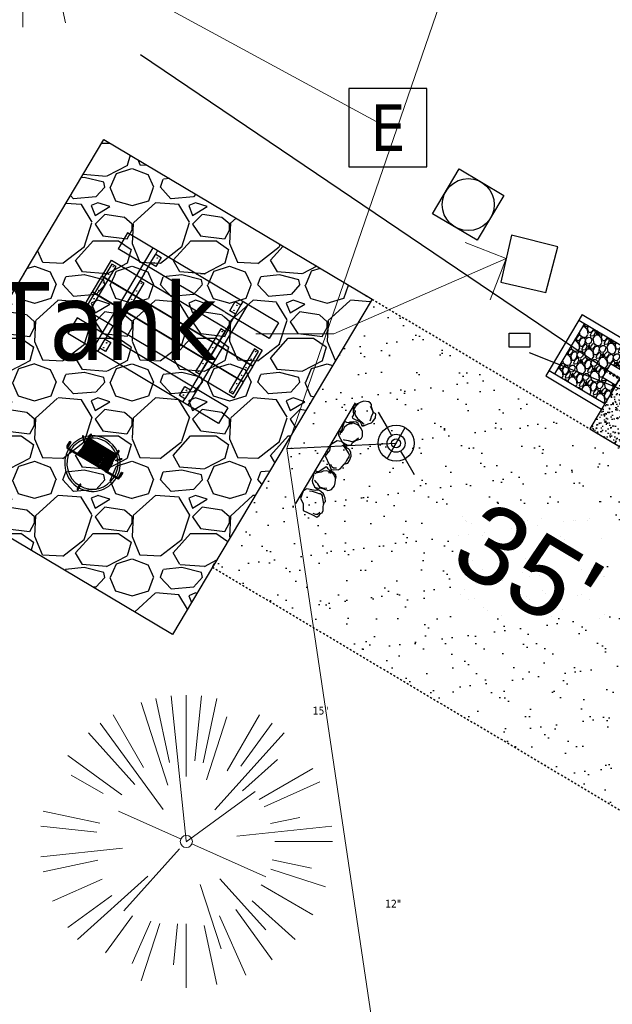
# Model space of a CAD drawing. Header units: feet. Extents: x 1133447 to 1140710, y 647622 to 649877.
# Tile 19 of 84: x 1134484 to 1134515, y 648693 to 648744. Entities that reach past the tile are written whole.
import ezdxf
from ezdxf import colors
from ezdxf.entities.mleader import LeaderData, LeaderLine
from ezdxf.enums import TextEntityAlignment as Align
from ezdxf.lldxf.tags import DXFTag
from ezdxf.math import Vec2, Vec3

# ---------------------------------------------------------------- set-up
doc = ezdxf.new("R2010")
doc.units = ezdxf.units.FT
doc.header["$MEASUREMENT"] = 0
doc.linetypes.add('HIDDEN4', pattern=[0.09375, 0.0625, -0.03125])
doc.linetypes.add('RAD', pattern=[0.13, 0.08, -0.05])
for name, color, linetype in [('-AGGREGATE', 8, 'Continuous'), ('-BARRIERROCK', 6, 'Continuous'), ('-BOLTS-LAGS-SCREWS', 7, 'Continuous'), ('-CONCRETE', 9, 'Continuous'), ('-HARDWARE', 7, 'Continuous'), ('-TIMBER', 5, 'Continuous'), ('-WOOD', 5, 'Continuous'), ('C-CAMPSITE-PADS', 6, 'Continuous'), ('C-PRKG-GRVL', 8, 'Continuous'), ('C-PRKG-WHEL-STOP', 9, 'Continuous'), ('C-ROAD-GRVL', 1, 'RAD'), ('C-SWLK-CONC', 6, 'Continuous'), ('C-SWLK-CONC-PATT', 8, 'Continuous'), ('C-SWLK-GRVL-PATT', 8, 'Continuous'), ('C-UTIL-ELEC-MEP', 7, 'UGE (.5x)'), ('C-UTIL-HYDRANT', 5, 'Continuous'), ('C-UTIL-WATER-MEP', 7, 'WATER (.5x)'), ('G-XREF', 7, 'Continuous'), ('L-BARRIERROCK', 6, 'Continuous'), ('V-UTIL-POWR-STRC', 1, 'Continuous'), ('V-UTIL-WATR-STRC', 8, 'Continuous')]:
    doc.layers.add(name, color=color, linetype=linetype)
for name, color, linetype, lineweight in [('-ANGLE-IRON', 8, 'Continuous', 25), ('V-SITE-VEGE', 8, 'Continuous', 18), ('V-SITE-VEGE-TEXT', 8, 'Continuous', 18), ('V-UTIL-POWR-LINE-UNDR', 8, 'EXIST_PROP POWER UNDERGROUND LINE 1', 15), ('V-UTIL-WATR-LINE', 8, 'WATER', 15)]:
    doc.layers.add(name, color=color, linetype=linetype, lineweight=lineweight)
doc.layers.add('V-ANNO-TEXT', color=7, linetype='Continuous', lineweight=13, plot=False)
doc.styles.add('Arial', font='arial.ttf')
doc.styles.add('SEI-Dim & Leader', font='tahoma.ttf')
doc.styles.get("Standard").update_dxf_attribs({"font": 'arial.ttf'})
tags = doc.linetypes.add('EXIST_PROP POWER UNDERGROUND LINE 1', pattern='A,1.5,-0.2,["P-UG",Standard,S=0.08,R=0,X=-0.1,Y=-0.04],-0.3', length=2).pattern_tags.tags
tags[6] = DXFTag(74, 10)
tags = doc.linetypes.add('UGE (.5x)', pattern='A,0.75,-0.2,["UGE",Standard,S=0.08,R=0,X=-0.1,Y=-0.04],-0.2', length=1.15).pattern_tags.tags
tags[6] = DXFTag(74, 10)
tags = doc.linetypes.add('WATER', pattern='A,1.5,-0.2,["W",Standard,S=0.08,R=0,X=-0.1,Y=-0.04],-0.05', length=1.75).pattern_tags.tags
tags[6] = DXFTag(74, 10)
tags = doc.linetypes.add('WATER (.5x)', pattern='A,0.75,-0.2,["W",Standard,S=0.08,R=0,X=-0.1,Y=-0.04],-0.05', length=1).pattern_tags.tags
tags[6] = DXFTag(74, 10)

# ---------------------------------------------------------------- blocks, each defined once
blk = doc.blocks.new('V-UTIL-IRRI-Spigot')
for points in [[(-1, 1.732), (-0.5, 0.866)], [(-0.5, -0.866), (0.5, 0.866)], [(0.5, -0.866), (1, -1.732)]]:
    blk.add_lwpolyline(points)
for radius in [1, 0.5]:
    blk.add_circle((0, 0), radius)
blk = doc.blocks.new('*U973', base_point=(1134503.569, 648721.905))
at = {"xscale": 0.9237604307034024, "yscale": 0.9237604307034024, "zscale": 0.9237604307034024}
blk.add_blockref('V-UTIL-IRRI-Spigot', (1134503.569, 648721.905), dxfattribs=at)
blk = doc.blocks.new('V-UTIL-EPED')
for p, q in [((-0.05, 0.05), (-0.05, -0.05)), ((0.05, 0.05), (-0.05, 0.05)), ((0.05, -0.05), (0.05, 0.05)), ((-0.05, -0.05), (0.05, -0.05))]:
    blk.add_line(p, q)
at = {"style": 'SEI-Dim & Leader'}
blk.add_text('E', height=0.06, dxfattribs=at).set_placement((0, 0), align=Align.MIDDLE_CENTER)
blk = doc.blocks.new('*U974', base_point=(1134503.148, 648738.079))
at = {"xscale": 39.99999999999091, "yscale": 39.99999999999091, "zscale": 39.99999999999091}
blk.add_blockref('V-UTIL-EPED', (1134503.148, 648738.079), dxfattribs=at)
blk = doc.blocks.new('_Open90')
at = {"color": 0, "linetype": 'ByBlock', "lineweight": -2}
for p, q in [((-0.5, 0.5), (0, 0)), ((0, 0), (-1, 0)), ((0, 0), (-0.5, -0.5))]:
    blk.add_line(p, q, dxfattribs=at)
blk = doc.blocks.new('*U1025', base_point=(1134503.569, 648721.905))
at = {"xscale": 0.9237604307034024, "yscale": 0.9237604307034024, "zscale": 0.9237604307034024}
blk.add_blockref('V-UTIL-IRRI-Spigot', (1134503.569, 648721.905), dxfattribs=at)
blk = doc.blocks.new('*U1026', base_point=(1134503.148, 648738.079))
at = {"xscale": 39.99999999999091, "yscale": 39.99999999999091, "zscale": 39.99999999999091}
blk.add_blockref('V-UTIL-EPED', (1134503.148, 648738.079), dxfattribs=at)
blk = doc.blocks.new('V-SITE-VEGE-Coniferious Tree 2')
at = {"color": 0, "linetype": 'ByBlock'}
for p, q in [((-0.0575, 0.2704), (-0.104, 0.4891)), ((-0.0003, 0.0026), (-0.0523, 0.4973)), ((0, 0.2219), (0, 0.5)), ((0.0289, 0.2753), (0.0522, 0.4973)), ((0.0572, 0.2693), (0.1039, 0.4891)), ((-0.0626, 0.1926), (-0.1545, 0.4755)), ((-0.146, 0.2528), (-0.25, 0.433)), ((0.1391, 0.2411), (0.25, 0.433)), ((0.0685, 0.211), (0.1382, 0.4256)), ((-0.0791, 0.1089), (-0.2939, 0.4045)), ((0.1869, 0.2573), (0.2939, 0.4045)), ((-0.1757, 0.1951), (-0.3346, 0.3716)), ((0.0978, 0.1086), (0.3345, 0.3716)), ((-0.2201, 0.1599), (-0.4046, 0.2939)), ((0.192, 0.1729), (0.3116, 0.2806)), ((0.2488, 0.1436), (0.433, 0.25)), ((-0.2844, 0.1642), (-0.3931, 0.227)), ((0.2659, 0.1184), (0.4568, 0.2034)), ((-0.0009, -0.0007), (0.235, 0.1707)), ((-0.2961, 0.0629), (-0.4891, 0.1039)), ((-0.0199, 0.0089), (-0.2319, 0.1032)), ((0.2873, 0.0611), (0.3885, 0.0826)), ((-0.306, 0.0322), (-0.4973, 0.0523)), ((0.1731, 0.0182), (0.4972, 0.0523)), ((0.3025, 0), (0.5, 0)), ((-0.2183, -0.0229), (-0.4973, -0.0523)), ((0.0185, -0.0083), (0.272, -0.1211)), ((-0.023, -0.0255), (-0.2138, -0.2374)), ((-0.3022, -0.0642), (-0.4891, -0.1039)), ((0.2936, -0.0624), (0.4274, -0.0908)), ((0.2891, -0.094), (0.4755, -0.1545)), ((-0.132, -0.1189), (-0.3716, -0.3346)), ((-0.2881, -0.1283), (-0.4568, -0.2034)), ((0.1144, -0.1271), (0.2718, -0.3019)), ((0.0478, -0.1473), (0.1192, -0.3671)), ((0.2555, -0.1475), (0.433, -0.25)), ((-0.2545, -0.1849), (-0.4046, -0.2939)), ((0.2254, -0.2029), (0.3716, -0.3346)), ((0.1689, -0.2325), (0.2939, -0.4045)), ((-0.1843, -0.2536), (-0.2767, -0.3808)), ((0.1131, -0.2541), (0.2033, -0.4568)), ((-0.1214, -0.2725), (-0.1856, -0.4168)), ((-0.091, -0.2799), (-0.1545, -0.4755)), ((-0.0297, -0.2818), (-0.0443, -0.4216)), ((0, -0.2818), (0, -0.5)), ((0.061, -0.2873), (0.1039, -0.4891))]:
    blk.add_line(p, q, dxfattribs=at)
blk.add_circle((0, 0), 0.0208)
blk = doc.blocks.new("3'_BarrierRock")
at = {"layer": '-BARRIERROCK', "flags": 128}
for points in [[(7.8, -10.8), (15.4, -7), (15.3, 5.8), (15.5, 11.5), (12.6, 13.3), (9.6, 14), (7.9, 15.2), (5, 15.3), (1.2, 13.6), (-1.8, 12.3), (-4.7, 12.5), (-6.5, 12.8), (-9.7, 10.8), (-13.8, 6.6), (-15, 2.5), (-15.3, -0.6), (-14.5, -2.7), (-13.2, -4.4), (-11.7, -10.3), (-10.4, -14.6), (-7.8, -16.4), (-5.7, -17.4), (3.7, -16.3), (7.8, -10.8)], [(-9.7, -10.4), (-10.5, -7.4), (-11.7, -0.9), (-11.8, 1.4), (-12.2, 2.8), (-12.1, 4.3), (-10.7, 6.2), (-9.5, 7.1), (-8.1, 7.9), (-6.4, 9.3), (-4, 11), (-1.8, 12.3)], [(9, 12.6), (12.4, 11.2), (13.2, 9.4), (13.3, 7.7), (13.3, 5.8)]]:
    blk.add_lwpolyline(points, dxfattribs=at)
blk = doc.blocks.new("5'_BarrierRock")
at = {"layer": 'L-BARRIERROCK', "flags": 128}
for points in [[(3.8, 25.2), (-4, 23.4), (-10.8, 21), (-17.7, 19.5), (-22.2, 16.5), (-24.3, 10.3), (-26.1, 0.1), (-25.5, -2.9), (-27, -7), (-29.1, -9.7), (-29.4, -13.3), (-11.1, -24.7), (-9.1, -29.7), (-9.1, -31.5), (-8.8, -33.6), (-1.9, -34.5), (7.7, -31.8), (16, -30), (19.6, -27.4), (27.1, -18.7), (28.9, -9.4), (24.1, -5.6), (22, 1.6), (21.4, 6.1), (20.8, 11.2), (21.1, 15.1), (19, 18.6), (15.2, 22.2), (3.8, 25.2)], [(-24.3, -3.8), (-24.3, 1.3), (-22.2, 8.2), (-18.6, 13.3), (-14.4, 18), (-11.4, 19.8)], [(-20.4, 4.6), (-21.9, -2.6), (-21.3, -6.4), (-20.4, -9.4), (-17.1, -15.7), (-12.9, -19), (-7, -26.8), (-5.5, -29.4), (-3.4, -30.6), (-1.9, -30.6)], [(17.5, 10.9), (21.6, 1.5), (22.6, -6.1), (17.2, -14.2), (15.4, -18.4), (13.4, -22.9), (12.2, -25.6)]]:
    blk.add_lwpolyline(points, dxfattribs=at)
blk = doc.blocks.new('Wheel_Stop')
at = {"layer": 'Defpoints'}
blk.add_line((-36, 6.75), (36, 6.75), dxfattribs=at)
at = {"layer": 'L-BARRIERROCK'}
for name, p, xscale, yscale, zscale, rotation in [("3'_BarrierRock", (-29.38, -2.17), 0.4999999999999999, 0.4999999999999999, 0.4999999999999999, 185.0722838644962), ("5'_BarrierRock", (-14.16, -1.89), 0.25, 0.25, 0.25, 185.0722838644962), ("3'_BarrierRock", (2.71, -1), 0.4999999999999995, 0.4999999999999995, 0.4999999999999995, 145.0722838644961), ("5'_BarrierRock", (19.28, -0.8), 0.25, 0.25, 0.25, 225.0722838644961), ("5'_BarrierRock", (33.95, -0.17), 0.2499999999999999, 0.2499999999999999, 0.2499999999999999, 307.3245524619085)]:
    blk.add_blockref(name, p, dxfattribs=dict(at, xscale=xscale, yscale=yscale, zscale=zscale, rotation=rotation))
blk = doc.blocks.new('10FT_Precast Table')
at = {"layer": '-ANGLE-IRON'}
for p, q in [((-28.53, 27.12), (-28.53, 33.63)), ((-28.53, 33.63), (-24.53, 33.63)), ((-24.53, 33.63), (-24.53, 27.12)), ((28.47, 27.12), (28.47, 33.63)), ((28.47, 33.63), (32.47, 33.63)), ((32.47, 33.63), (32.47, 27.12)), ((-24.53, 27.12), (-28.53, 27.12)), ((32.47, 27.12), (28.47, 27.12)), ((-49.5, 15.84), (-52.5, 15.84)), ((-52.5, 15.84), (-52.5, -14.66)), ((-49.5, -14.66), (-49.5, 15.84)), ((-25.53, 15.84), (-28.53, 15.84)), ((-28.53, 15.84), (-28.53, -14.66)), ((-25.53, -14.66), (-25.53, 15.84)), ((32.47, 15.84), (29.47, 15.84)), ((29.47, 15.84), (29.47, -14.66)), ((32.47, -14.66), (32.47, 15.84)), ((52.5, 15.84), (49.5, 15.84)), ((49.5, 15.84), (49.5, -14.66)), ((52.5, -14.66), (52.5, 15.84)), ((-52.5, -14.66), (-49.5, -14.66)), ((-28.53, -14.66), (-25.53, -14.66)), ((29.47, -14.66), (32.47, -14.66)), ((49.5, -14.66), (52.5, -14.66)), ((-28.53, -33.63), (-28.53, -27.12)), ((-28.53, -27.12), (-24.53, -27.12)), ((-24.53, -27.12), (-24.53, -33.63)), ((28.47, -33.63), (28.47, -27.12)), ((28.47, -27.12), (32.47, -27.12)), ((32.47, -27.12), (32.47, -33.63)), ((-24.53, -33.63), (-28.53, -33.63)), ((32.47, -33.63), (28.47, -33.63))]:
    blk.add_line(p, q, dxfattribs=at)
at = {"layer": '-BOLTS-LAGS-SCREWS'}
for centre in [(-26.53, 32.13), (30.47, 32.13), (-26.53, 28.62), (30.47, 28.62), (-51, 14.84), (-27.03, 14.84), (30.97, 14.84), (51, 14.84), (-51, 9.34), (-27.03, 9.34), (30.97, 9.34), (51, 9.34), (-51, 3.34), (-27.03, 3.34), (30.97, 3.34), (51, 3.34), (-51, -2.16), (-27.03, -2.16), (30.97, -2.16), (51, -2.16), (-51, -8.16), (-27.03, -8.16), (30.97, -8.16), (51, -8.16), (-51, -13.66), (-27.03, -13.66), (30.97, -13.66), (51, -13.66), (-26.53, -28.62), (30.47, -28.62), (-26.53, -32.13), (30.47, -32.13)]:
    blk.add_circle(centre, 0.156, dxfattribs=at)
at = {"layer": '-CONCRETE'}
for p, q in [((-32.03, -36), (-32.03, 36)), ((-28.53, 36), (-28.53, 33.63)), ((32.47, 36), (32.47, 33.63)), ((35.97, -36), (35.97, 36)), ((-28.53, -27.12), (-28.53, 27.12)), ((32.47, -27.12), (32.47, 27.12)), ((-28.53, -36), (-28.53, -33.63)), ((32.47, -33.63), (32.47, -36))]:
    blk.add_line(p, q, dxfattribs=at)
at = {"layer": '-TIMBER'}
for p, q in [((-54, 24.75), (-54, 36)), ((-54, 36), (54, 36)), ((54, 24.75), (54, 36)), ((-54, 24.75), (54, 24.75)), ((-54, 6.47), (-54, 17.72)), ((-54, 17.72), (54, 17.72)), ((54, 17.72), (54, 6.47)), ((-54, 6.47), (54, 6.47)), ((-54, -5.03), (-54, 6.22)), ((-54, 6.22), (54, 6.22)), ((54, 6.22), (54, -5.03)), ((54, -5.03), (-54, -5.03)), ((-54, -16.53), (-54, -5.28)), ((54, -5.28), (-54, -5.28)), ((54, -5.28), (54, -16.53)), ((54, -16.53), (-54, -16.53)), ((-54, -36), (-54, -24.75)), ((-54, -24.75), (54, -24.75)), ((54, -36), (54, -24.75)), ((-54, -36), (54, -36))]:
    blk.add_line(p, q, dxfattribs=at)
blk = doc.blocks.new('*X439')
at = {"color": 0}
for p, q in [((146.06, 353.6), (146.14, 353.68)), ((146.06, 352.89), (146.81, 353.64)), ((146.06, 352.54), (146.81, 353.29)), ((146.06, 351.83), (146.81, 352.58)), ((146.06, 351.48), (146.81, 352.23)), ((146.06, 350.77), (146.81, 351.52)), ((146.32, 350.68), (146.81, 351.17))]:
    blk.add_line(p, q, dxfattribs=at)
blk = doc.blocks.new('Pilot Rocks FS-30_18_PA')
at = {"layer": '-HARDWARE'}
for p, q in [((-8.82, 0.04), (-17.87, 0.04)), ((-17.87, 0.04), (-12.78, 0.04)), ((-10.2, 0.04), (10.2, 0.04)), ((8.82, 0.04), (17.87, 0.04)), ((12.78, 0.04), (17.87, 0.04)), ((-18.93, -4.56), (-18.93, -1.36)), ((-18.93, -1.36), (-18.87, -1.36)), ((-18.87, -1.36), (-18.87, -0.96)), ((-18.87, -1.36), (-18.87, -0.96)), ((-18.2, -1.36), (-18.2, -0.96)), ((-18.2, -0.96), (-18.2, -1.36)), ((-18.2, -1.36), (-18.13, -1.36)), ((-18.13, -1.36), (-18.13, -4.56)), ((-8.82, -0.62), (-17.87, -0.62)), ((-13.34, -0.62), (-17.87, -0.62)), ((-10.2, -0.62), (10.2, -0.62)), ((-10.2, -0.62), (-10.2, -11.31)), ((-9.53, -0.62), (-9.53, -11.31)), ((-8.82, -0.62), (-8.82, -11.65)), ((-8.28, -0.62), (-8.28, -11.65)), ((-7.5, -0.62), (-7.5, -11.65)), ((-6.97, -0.62), (-6.97, -11.65)), ((-6.19, -0.62), (-6.19, -11.65)), ((-5.65, -0.62), (-5.65, -11.65)), ((-4.87, -0.62), (-4.87, -11.65)), ((-4.34, -0.62), (-4.34, -11.65)), ((-3.56, -0.62), (-3.56, -11.65)), ((-3.02, -0.62), (-3.02, -11.65)), ((-2.24, -0.62), (-2.24, -11.65)), ((-1.71, -0.62), (-1.71, -11.65)), ((-0.92, -0.62), (-0.92, -11.65)), ((-0.39, -0.62), (-0.39, -11.65)), ((0.39, -0.62), (0.39, -11.65)), ((0.92, -0.62), (0.92, -11.65)), ((1.71, -0.62), (1.71, -11.65)), ((2.24, -0.62), (2.24, -11.65)), ((3.02, -0.62), (3.02, -11.65)), ((3.56, -0.62), (3.56, -11.65)), ((4.34, -0.62), (4.34, -11.65)), ((4.87, -0.62), (4.87, -11.65)), ((5.65, -0.62), (5.65, -11.65)), ((6.19, -0.62), (6.19, -11.65)), ((6.97, -0.62), (6.97, -11.65)), ((7.5, -0.62), (7.5, -11.65)), ((8.28, -0.62), (8.28, -11.65)), ((8.82, -0.62), (8.82, -11.65)), ((17.87, -0.62), (8.82, -0.62)), ((9.53, -0.62), (9.53, -11.31)), ((10.2, -0.62), (10.2, -11.31)), ((18.13, -4.56), (18.13, -1.36)), ((18.13, -1.36), (18.2, -1.36)), ((18.93, -4.56), (18.13, -4.56)), ((18.2, -1.36), (18.2, -0.96)), ((18.2, -1.36), (18.2, -0.96)), ((18.87, -1.36), (18.87, -0.96)), ((18.87, -0.96), (18.87, -1.36)), ((18.87, -1.36), (18.93, -1.36)), ((18.93, -1.36), (18.93, -4.56)), ((-10.2, -11.31), (-10.2, -14.85)), ((-9.53, -11.31), (-9.53, -14.85)), ((-9.53, -11.65), (9.53, -11.65)), ((9.53, -11.31), (9.53, -14.85)), ((10.2, -11.31), (10.2, -14.85)), ((-10.2, -13.68), (-10.2, -14.85)), ((-9.53, -12.31), (9.53, -12.31)), ((-9.53, -14.85), (-9.53, -14.48)), ((9.53, -14.48), (9.53, -14.85)), ((10.2, -14.85), (10.2, -13.68))]:
    blk.add_line(p, q, dxfattribs=at)
at = {"layer": '-HARDWARE', "flags": 128}
for points in [[(0.04, 18.19, 1), (-0.62, 18.19), (-0.62, 14.99, 1), (0.05, 14.99), (0.04, 18.19)], [(-11.78, -8.93, -1), (-11.29, -9.39), (-13.48, -11.73, -1), (-13.96, -11.27), (-11.78, -8.93)], [(11.78, -8.93, 1), (11.29, -9.39), (13.48, -11.73, 1), (13.96, -11.27), (11.78, -8.93)]]:
    blk.add_lwpolyline(points, format="xyb", dxfattribs=at)
at = {"layer": '-HARDWARE'}
for points in [[(-18.93, -4.56), (-18.93, -1.36), (-18.13, -1.36), (-18.13, -4.56)], [(-7.5, -11.65), (-8.28, -11.65), (-8.28, -0.62), (-7.5, -0.62)], [(-6.19, -11.65), (-6.97, -11.65), (-6.97, -0.62), (-6.19, -0.62)], [(-4.87, -11.65), (-5.65, -11.65), (-5.65, -0.62), (-4.87, -0.62)], [(-3.56, -11.65), (-4.34, -11.65), (-4.34, -0.62), (-3.56, -0.62)], [(-2.24, -11.65), (-3.02, -11.65), (-3.02, -0.62), (-2.24, -0.62)], [(-0.92, -11.65), (-1.71, -11.65), (-1.71, -0.62), (-0.92, -0.62)], [(-0.39, -11.65), (0.39, -11.65), (0.39, -0.62), (-0.39, -0.62)], [(0.92, -11.65), (1.71, -11.65), (1.71, -0.62), (0.92, -0.62)], [(2.24, -11.65), (3.02, -11.65), (3.02, -0.62), (2.24, -0.62)], [(3.56, -11.65), (4.34, -11.65), (4.34, -0.62), (3.56, -0.62)], [(4.87, -11.65), (5.65, -11.65), (5.65, -0.62), (4.87, -0.62)], [(6.19, -11.65), (6.97, -11.65), (6.97, -0.62), (6.19, -0.62)], [(7.5, -11.65), (8.28, -11.65), (8.28, -0.62), (7.5, -0.62)], [(18.93, -4.56), (18.93, -1.36), (18.13, -1.36), (18.13, -4.56)]]:
    blk.add_lwpolyline(points, close=True, dxfattribs=at)
for centre, radius, start, end in [((0, 0), 17.07, 0.14844, 179.85156), ((0, 0), 15.73, 0.16102, 179.83898), ((-17.87, -0.96), 1, 90, 180), ((-17.87, -0.96), 1, 90, 180), ((17.87, -0.96), 1, 0, 90), ((17.87, -0.96), 1, 0, 90), ((-17.87, -0.96), 0.333, 90, 180), ((-17.87, -0.96), 0.333, 90, 180), ((0, 0), 17.07, 182.09014, 220.74905), ((0, 0), 15.73, 182.26736, 220.22476), ((0, 0), 15.73, 319.77524, 357.73264), ((0, 0), 17.07, 319.25095, 357.90986), ((17.87, -0.96), 0.333, 0, 90), ((17.87, -0.96), 0.333, 0, 90), ((0, 0), 17.07, 220.74905, 233.29778), ((0, 0), 15.73, 220.22476, 229.58607), ((-9.87, -11.65), 0.333, 0, 180), ((9.87, -11.65), 0.333, 0, 180), ((0, 0), 15.73, 310.41393, 319.77524), ((0, 0), 17.07, 306.70222, 319.25095), ((-9.87, -14.85), 0.333, 180, 0), ((-9.87, -14.85), 0.333, 180, 0), ((0, 0), 15.73, 232.70405, 307.29595), ((0, 0), 17.07, 236.0414, 303.9586), ((9.87, -14.85), 0.333, 180, 0), ((9.87, -14.85), 0.333, 180, 0)]:
    blk.add_arc(centre, radius, start, end, dxfattribs=at)
at = {"layer": '-HARDWARE', "rotation": 180}
for p, xscale, yscale, zscale in [((137.67, 372.58), 1.066666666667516, 1.066666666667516, 1.066666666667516), ((-137.67, 372.58), -1.066666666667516, 1.066666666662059, 1.066666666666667)]:
    blk.add_blockref('*X439', p, dxfattribs=dict(at, xscale=xscale, yscale=yscale, zscale=zscale))
blk = doc.blocks.new('HYDRANT & PAD')
at = {"layer": '-AGGREGATE'}
h = blk.add_hatch(dxfattribs=at)
h.set_pattern_fill('GRAVEL', color=256, scale=10)
h.paths.add_polyline_path([(18, 72), (18, 108), (-18, 108), (-18, 72), (-4.81, 72), (-4.81, 81.61), (4.81, 81.61), (4.81, 72)])
at = {"layer": 'C-SWLK-CONC-PATT'}
h = blk.add_hatch(dxfattribs=at)
h.set_pattern_fill('AR-CONC', color=256)
h.set_pattern_definition([(50, (-9267.939, -358120.348), (7.17260183, -0.62752135), [0.75, -8.25]), (355, (-9267.939, -358120.348), (-1.38751334, 7.52192134), [0.6, -6.6]), (100.4514445, (-9267.341, -358120.4), (5.78508847, 6.89439991), [0.63740192, -7.01142112]), (46.1842, (-9267.939, -358118.348), (10.6724133, -1.6551928), [1.125, -12.375]), (96.6356355, (-9267.05, -358118.486), (9.34661946, 9.741186), [0.95610342, -10.5171376]), (351.184164, (-9267.939, -358118.348), (9.34661945, 9.741186), [0.9, -9.9]), (21, (-9266.939, -358118.848), (5.96907052, -4.02618891), [0.75, -8.25]), (326, (-9266.939, -358118.848), (2.43315332, 7.25150045), [0.6, -6.6]), (71.4514447, (-9266.4415, -358119.1835), (8.40222377, 3.22531153), [0.6374019, -7.01142112]), (37.5, (-9267.939, -358120.348), (0.121598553, 3.328938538), [0, -6.52, 0, -6.7, 0, -6.625]), (7.5, (-9267.939, -358120.348), (2.630695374, 3.94411712), [0, -3.82, 0, -6.37, 0, -2.525]), (327.5, (-9270.169, -358120.348), (5.338224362, -0.225548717), [0, -2.5, 0, -7.8, 0, -10.35]), (317.5, (-9271.169, -358120.348), (5.831861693, 1.001049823), [0, -3.25, 0, -5.18, 0, -7.35])])
h.paths.add_polyline_path([(36, 72), (-0.5, 72), (-1.8, 72), (-5.84, 72), (-36, 72), (-36, 0), (36, 0)])
at = {"layer": '-HARDWARE'}
for p, q in [((-0.93, 70.22), (-0.89, 69.51)), ((-0.13, 68.23), (-0.22, 71.2)), ((-0.22, 71.2), (0.32, 71.2)), ((0.32, 71.2), (0.24, 68.22)), ((0.9, 70.22), (0.86, 69.51))]:
    blk.add_line(p, q, dxfattribs=at)
for points in [[(0.8, 81.98), (-0.85, 81.98)], [(-0.77, 82.58), (-0.77, 81.98)], [(-0.57, 81.61), (-0.57, 81.98)], [(0.57, 81.61), (0.57, 81.98)], [(0.73, 82.58), (0.73, 81.98)]]:
    blk.add_lwpolyline(points, dxfattribs=at)
at = {"layer": '-HARDWARE', "linetype": 'HIDDEN4'}
for points in [[(-0.57, 81.61), (-0.57, 72.06)], [(0.57, 81.61), (0.57, 72.04)]]:
    blk.add_lwpolyline(points, dxfattribs=at)
at = {"layer": '-HARDWARE'}
blk.add_lwpolyline([(0.86, 69.51), (0.8, 68.56, 0.013614), (0.8, 68.55), (0.8, 68.08, -0.014895), (0.8, 68.06), (0.78, 67.72, -0.39687), (0.44, 67.39), (-0.47, 67.39, -0.39687), (-0.81, 67.72), (-0.84, 68.06, -0.014895), (-0.84, 68.08), (-0.84, 68.55, 0.013614), (-0.84, 68.56), (-0.89, 69.51)], format="xyb", dxfattribs=at)
for centre, radius, start, end in [((-0.02, 82.58), 0.794, 340.87176, 199.12824), ((-0.02, 82.58), 0.75, 0, 180), ((-0.02, 70.99), 1.2, 284.45577, 262.27799)]:
    blk.add_arc(centre, radius, start, end, dxfattribs=at)
at = {"layer": '-TIMBER', "flags": 128}
for points in [[(22, 112), (-22, 112)], [(-22, 112), (-22, 72)], [(-18, 112), (-18, 72)], [(18, 112), (18, 72)], [(22, 112), (22, 72)], [(18, 108), (-18, 108)]]:
    blk.add_lwpolyline(points, dxfattribs=at)
at = {"layer": '-WOOD'}
blk.add_lwpolyline([(4.81, 72), (4.81, 81.61), (-4.81, 81.61), (-4.81, 72)], close=True, dxfattribs=at)
at = {"layer": 'C-SWLK-CONC'}
blk.add_lwpolyline([(36, 0), (36, 72), (-36, 72), (-36, 0)], dxfattribs=at)
at = {"layer": 'C-SWLK-CONC', "linetype": 'Continuous'}
blk.add_lwpolyline([(-36, 0), (36, 0)], dxfattribs=at)
blk = doc.blocks.new('C_PBASE-PACTOLA_02403811')
at = {"layer": 'C-CAMPSITE-PADS'}
for points in [[(1134494.148, 648715.547), (1134492.101, 648712.11), (1134478.353, 648720.294), (1134488.584, 648737.48), (1134502.332, 648729.296), (1134494.148, 648715.547)], [(1134488.795, 648720.479), (1134489.05, 648720.909)]]:
    blk.add_lwpolyline(points, dxfattribs=at)
at = {"layer": 'C-ROAD-GRVL', "flags": 128}
for points in [[(1134502.332, 648729.296), (1134534.769, 648709.986, 0.629228), (1134540.777, 648713.976)], [(1134494.148, 648715.547), (1134534.463, 648691.548, -0.226254), (1134546.417, 648673.649)]]:
    blk.add_lwpolyline(points, format="xyb", dxfattribs=at)
at = {"layer": 'C-UTIL-ELEC-MEP'}
blk.add_lwpolyline([(1134509.367, 648727.549), (1134510.417, 648727.549), (1134510.417, 648726.835), (1134509.367, 648726.835)], close=True, dxfattribs=at)
blk.add_lwpolyline([(1134524.761, 648680.948), (1134556.995, 648675.468), (1134551.403, 648710.211), (1134510.398, 648726.541)], dxfattribs=at)
at = {"layer": 'C-UTIL-WATER-MEP'}
blk.add_line((1134490.456, 648741.821), (1134515.108, 648725.18), dxfattribs=at)
blk.add_lwpolyline([(1134506.803, 648735.963), (1134509.095, 648734.599), (1134507.731, 648732.307), (1134505.439, 648733.671)], close=True, dxfattribs=at)
blk.add_circle((1134507.267, 648734.135), 1.333, dxfattribs=at)
at = {"layer": '-HARDWARE', "xscale": 0.08333333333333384, "yscale": 0.08333333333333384, "zscale": 0.08333333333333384, "rotation": 149.2349298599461}
blk.add_blockref('Pilot Rocks FS-30_18_PA', (1134488.001, 648720.861), dxfattribs=at)
at = {"xscale": 0.08333333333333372, "yscale": 0.08333333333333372, "zscale": 0.08333333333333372, "rotation": 149.2349298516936}
blk.add_blockref('10FT_Precast Table', (1134492.133, 648727.802), dxfattribs=at)
at = {"layer": 'C-PRKG-WHEL-STOP', "xscale": 0.08333333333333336, "yscale": 0.08333333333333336, "zscale": 0.08333333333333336, "rotation": 59.23492963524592}
blk.add_blockref('Wheel_Stop', (1134500.442, 648721.111), dxfattribs=at)
at = {"layer": 'C-UTIL-HYDRANT', "xscale": 0.08333333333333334, "yscale": 0.08333333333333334, "zscale": 0.08333333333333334, "rotation": 59.23492982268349}
blk.add_blockref('HYDRANT & PAD', (1134520.193, 648722.155), dxfattribs=at)
at = {"layer": 'C-CAMPSITE-PADS', "insert": (1134508.227, 648719.149), "char_height": 4, "attachment_point": 1, "rotation": 329.1912, "style": 'Arial'}
blk.add_mtext_dynamic_manual_height_columns("35'", width=0.88902, gutter_width=1, heights=[0], dxfattribs=at)
blk = doc.blocks.new('C_PHTCH-PACTOLA_02403811')
at = {"layer": 'C-PRKG-GRVL'}
h = blk.add_hatch(dxfattribs=at)
h.set_pattern_fill('AR-SAND', color=256)
h.set_pattern_definition([(37.5, (0, 0), (-0.0629933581, 1.926823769), [0, -1.52, 0, -1.7, 0, -1.625]), (7.5, (0, 0), (1.7697767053, 2.822146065), [0, -0.82, 0, -1.37, 0, -0.525]), (327.5, (-1.23, 0), (3.1141418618, 0.0056590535), [0, -0.5, 0, -1.8, 0, -2.35]), (317.5, (-1.23, 0), (3.0061266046, 0.877675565), [0, -0.25, 0, -1.18, 0, -1.35])])
edge = h.paths.add_edge_path()
edge.add_line((1134534.463, 648691.548), (1134494.148, 648715.547))
edge.add_line((1134494.148, 648715.547), (1134502.332, 648729.296))
edge.add_line((1134502.332, 648729.296), (1134534.769, 648709.986))
edge.add_arc((1134536.815, 648713.423), 4, 239.2349, 367.9519)
edge.add_line((1134540.777, 648713.976), (1134546.417, 648673.649))
edge.add_arc((1134521.675, 648670.066), 24.999, 8.2394, 59.2355)
at = {"layer": 'C-SWLK-GRVL-PATT'}
h = blk.add_hatch(dxfattribs=at)
h.set_pattern_fill('GRAVEL', color=256, scale=5)
h.set_pattern_definition([(228.012787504, (3.6, 5), (-40, -45), [0.67268, -66.595440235]), (184.969740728, (3.15, 4.5), (60, 5), [1.15434, -114.279623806]), (132.510447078, (2, 4.4), (50, -55), [0.81394, -80.58016298]), (267.273689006, (0.05, 3.15), (5, 100), [1.05119, -104.067790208]), (292.833654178, (0, 2.1), (-25, 60), [1.030775, -102.04686564]), (357.273689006, (0.4, 1.15), (-100, 5), [1.05119, -104.067790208]), (37.694240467, (1.45, 1.1), (-65, -50), [1.390145, -137.624242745]), (72.255328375, (2.55, 1.95), (35, 110), [1.31244, -129.931607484]), (121.429565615, (2.95, 3.2), (-40, 65), [1.05475, -104.420365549]), (175.23635831, (2.4, 4.1), (55, -5), [1.20416, -59.003812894]), (222.397437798, (1.2, 4.2), (-60, -55), [1.55724, -154.166875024]), (138.814074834, (5, 3.1), (-35, 30), [0.531505, -52.619224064]), (171.46923439, (4.6, 3.45), (65, -10), [1.011185, -100.10755708]), (225, (3.6, 3.6), (-6e-16, -5), [0.707105, -6.363962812]), (203.198590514, (3.25, 4.2), (25, 10), [0.38079, -37.69807553]), (291.80140949, (2.9, 4.05), (-5, 15), [0.538515, -26.387309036]), (30.96375653, (3.1, 3.55), (15, 10), [0.874645, -28.280114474]), (161.56505118, (3.85, 4), (10, -5), [0.632455, -15.1789333]), (16.389540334, (0, 4.05), (50, 15), [0.886, -87.714225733]), (70.346175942, (0.85, 4.3), (-20.00000000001, -55.00000000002), [0.743305, -73.587038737]), (293.198590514, (3.85, 5), (-10, 25), [0.761575, -37.31729053]), (343.610459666, (4.15, 4.3), (-50, 15), [0.886, -87.714225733]), (339.44395478, (0, 0.95), (-25, 10), [0.8544, -41.865618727]), (294.77514057, (0.8, 0.65), (-25, 55), [0.71589, -70.873215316]), (66.801409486, (3.9, 0), (10, 25), [0.761575, -37.31729053]), (17.354024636, (4.2, 0.7), (-65, -20), [0.838155, -82.977118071]), (69.44395478, (1.45, 0), (-10, -25), [0.4272, -42.292818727]), (101.30993247, (3.6, 0), (-5, 20), [0.25495, -25.240147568]), (165.96375653, (3.55, 0.25), (15, -5), [1.030775, -19.584753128]), (186.009005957, (2.55, 0.5), (50, 5), [0.95525, -94.569615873]), (303.69006753, (3.1, 3.1), (-5, 10), [0.72111, -17.306646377]), (353.157226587, (3.5, 2.5), (85, -10), [1.25897, -124.63781312]), (60.9453959, (4.75, 2.35), (-20, -35), [0.51478, -50.963370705]), (90, (5, 2.8), (-5, 5), [0.3, -4.7]), (120.256437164, (2.45, 0.65), (20, -35), [0.69462, -68.767599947]), (48.012787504, (2.1, 1.25), (40, 45), [1.34536, -65.922760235]), (0, (3, 2.25), (5, 5), [1.3, -3.7]), (325.30484647, (4.3, 2.25), (50, -35), [0.79057, -78.266371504]), (254.0546041, (4.95, 1.8), (-5, -20), [0.72801, -35.672539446]), (207.645975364, (4.75, 1.1), (-95, -50), [1.185325, -117.347370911]), (175.42607874, (3.7, 0.55), (-65, 5), [1.253995, -124.14536704])])
h.paths.add_polyline_path([(1134502.332, 648729.296), (1134488.584, 648737.48), (1134478.353, 648720.294), (1134492.101, 648712.11)])
h.paths.add_polyline_path([(1134449.493, 648737.475), (1134440.285, 648722.008), (1134454.034, 648713.824), (1134463.241, 648729.291)])
blk = doc.blocks.new('C_XBASE-PACTOLA_02403811')
at = {"layer": 'V-UTIL-POWR-LINE-UNDR', "flags": 128}
blk.add_lwpolyline([(1134503.148, 648738.079), (1134476.606, 648752.466)], dxfattribs=at)
at = {"layer": 'V-SITE-VEGE'}
for p, xscale, yscale, zscale in [((1134484.435, 648753.726), 20.99974632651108, 20.99974632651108, 20.99974632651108), ((1134492.811, 648701.493), 14.99981880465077, 14.99981880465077, 14.99981880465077)]:
    blk.add_blockref('V-SITE-VEGE-Coniferious Tree 2', p, dxfattribs=dict(at, xscale=xscale, yscale=yscale, zscale=zscale))
at = {"layer": 'V-UTIL-POWR-STRC'}
for name in ['*U974', '*U1026']:
    blk.add_blockref(name, (1134503.148, 648738.079), dxfattribs=at)
at = {"layer": 'V-UTIL-POWR-STRC', "xscale": 39.99999999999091, "yscale": 39.99999999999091, "zscale": 39.99999999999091}
blk.add_blockref('V-UTIL-EPED', (1134503.148, 648738.079), dxfattribs=at)
at = {"layer": 'V-UTIL-WATR-STRC'}
blk.add_blockref('*U973', (1134503.569, 648721.905), dxfattribs=at)
at = {"layer": 'V-SITE-VEGE-TEXT', "char_height": 0.4, "attachment_point": 7, "style": 'SEI-Dim & Leader'}
for s, insert in [('18"', (1134489.366, 648726.701)), ('15"', (1134499.29, 648707.993)), ('12"', (1134503.006, 648698.106))]:
    blk.add_mtext(s, dxfattribs=dict(at, insert=insert))
at = {"layer": 'V-ANNO-TEXT'}
ml = blk.add_multileader_mtext('Standard', dxfattribs=at)
ml.set_content('Holding Tank', color=256, style='SEI-Dim & Leader')
ml.set_leader_properties(color=256, linetype='ByLayer', lineweight=-1)
ml.set_arrow_properties(name='OPEN90')
ml.build(insert=Vec2(0, 0))
ml.multileader.update_dxf_attribs({"text_left_attachment_type": 2, "text_right_attachment_type": 2, "dogleg_length": 0.1, "arrow_head_size": 3.2, "scale": 40})
ctx = ml.context
ctx.base_point, ctx.scale, ctx.arrow_head_size, ctx.plane_origin = Vec3(1134460.669, 648727.516), 40, 3.2, Vec3(1134509.211, 648731.369)
ctx.left_attachment, ctx.right_attachment, ctx.text_align_type = 2, 2, 2
notes = []
notes.append((ctx, [(0, (1, 1, 0), (1134500.37, 648727.516), (-1, 0), 4, [(0, [(1134509.211, 648731.369)], 0, [])])]))
ctx.mtext.insert, ctx.mtext.alignment, ctx.mtext.flow_direction = Vec3(1134494.37, 648730.174), 3, 5
ctx.mtext.has_bg_fill, ctx.mtext.bg_color, ctx.mtext.bg_scale_factor, ctx.mtext.bg_transparency, ctx.mtext.use_window_bg_color = 1, -1073741824, 1.1, 0, 1
for ctx, leaders in notes:
    for number, flags, end, landing, length, lines in leaders:
        leader = LeaderData()
        leader.index, (leader.has_last_leader_line, leader.has_dogleg_vector, leader.attachment_direction) = number, flags
        leader.last_leader_point, leader.dogleg_vector, leader.dogleg_length = Vec3(end), Vec3(landing), length
        for number, points, colour, breaks in lines:
            line = LeaderLine()
            line.index, line.vertices, line.color, line.breaks = number, Vec3.list(points), colors.encode_raw_color(colour), breaks
            leader.lines.append(line)
        ctx.leaders.append(leader)
at = {"layer": 'V-UTIL-WATR-LINE', "flags": 128}
blk.add_lwpolyline([(1134533.417, 648547.604), (1134534.843, 648556.084), (1134510.788, 648635.474), (1134497.967, 648721.634), (1134522.21, 648792.11)], dxfattribs=at)
at = {"layer": 'V-UTIL-WATR-STRC', "flags": 128}
blk.add_lwpolyline([(1134508.936, 648730.161), (1134511.238, 648729.636), (1134511.852, 648731.979), (1134509.485, 648732.577)], close=True, dxfattribs=at)
blk.add_lwpolyline([(1134497.967, 648721.634), (1134503.569, 648721.905)], dxfattribs=at)
at = {"layer": 'V-UTIL-WATR-STRC'}
blk.add_blockref('*U1025', (1134503.569, 648721.905), dxfattribs=at)
at = {"layer": 'V-UTIL-WATR-STRC', "xscale": 0.4618802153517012, "yscale": 0.4618802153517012, "zscale": 0.4618802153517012}
blk.add_blockref('V-UTIL-IRRI-Spigot', (1134503.569, 648721.905), dxfattribs=at)

msp = doc.modelspace()

# ---------------------------------------------------------------- block references
at = {"layer": 'G-XREF'}
msp.add_blockref('C_XBASE-PACTOLA_02403811', (0, 0), dxfattribs=at)

# ---------------------------------------------------------------- next in the draw order: block references
for name in ['C_PBASE-PACTOLA_02403811', 'C_PHTCH-PACTOLA_02403811']:
    msp.add_blockref(name, (0, 0), dxfattribs=at)

doc.saveas('drawing.dxf')
